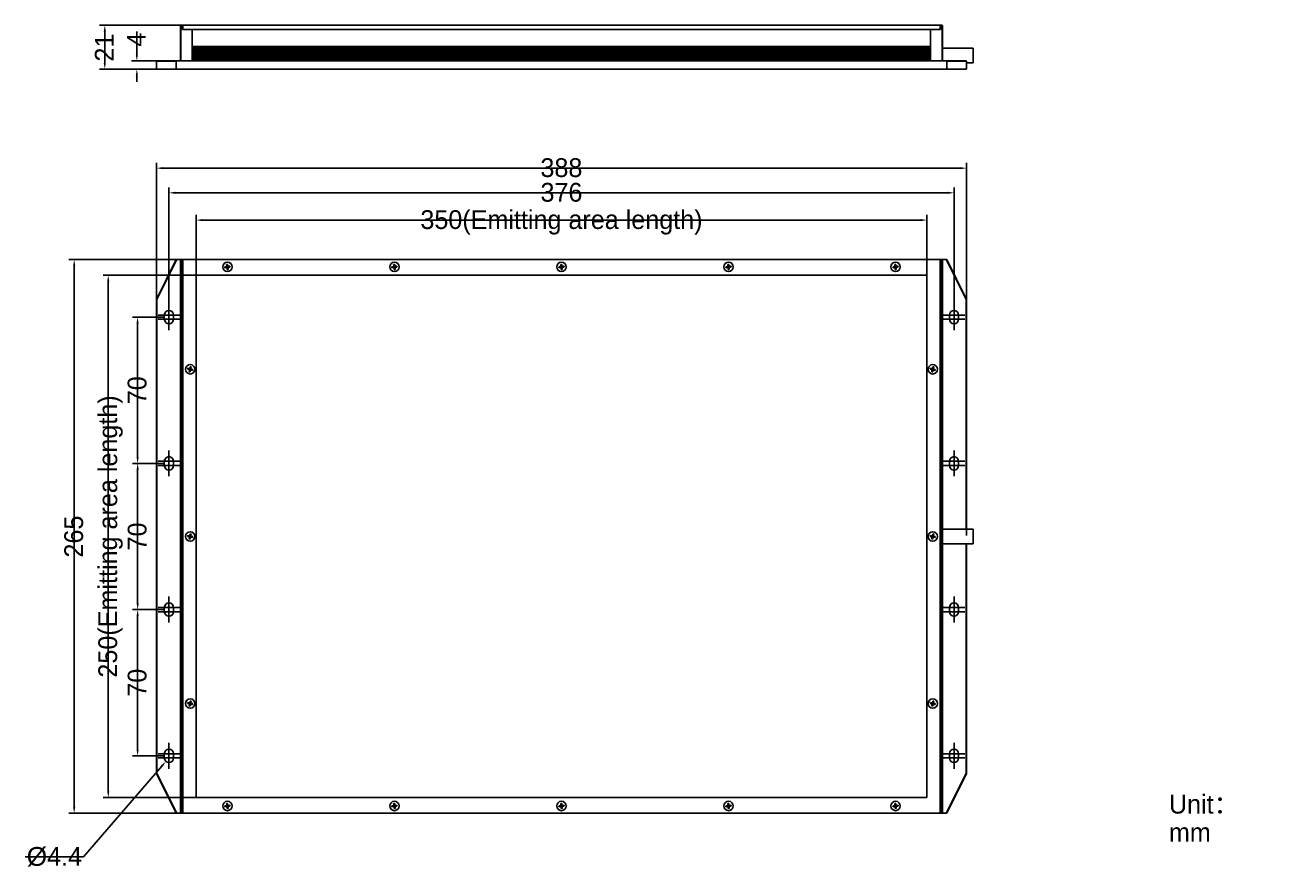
# Model space of a CAD drawing. Header units: millimetres. Extents: x 134 to 740, y 64 to 466.
import ezdxf

# ---------------------------------------------------------------- set-up
doc = ezdxf.new("R2010")
doc.units = ezdxf.units.MM
doc.header["$LTSCALE"] = 46.255
doc.header["$PDMODE"] = 3
doc.header["$PDSIZE"] = 8
doc.linetypes.add('CENTER', pattern=[0.6, 0.375, -0.075, 0.075, -0.075])
doc.layers.get('0').update_dxf_attribs({"linetype": 'CONTINUOUS'})
doc.layers.get('Defpoints').update_dxf_attribs({"linetype": 'CONTINUOUS'})
for name, color, linetype in [('00_COMPONENTS', 7, 'CONTINUOUS'), ('03_ALL_AXES', 7, 'CONTINUOUS'), ('05_ALL_CURVES', 7, 'CONTINUOUS'), ('50_ALL_DETAILS', 7, 'CONTINUOUS'), ('51__DRAFT_DIMS', 7, 'CONTINUOUS')]:
    doc.layers.add(name, color=color, linetype=linetype)
doc.styles.get("Standard").update_dxf_attribs({"font": 'simfang.ttf'})
doc.dimstyles.new('DIMSTYLE_1', dxfattribs={"dimtxt": 3, "dimasz": 3, "dimexe": 2.5, "dimexo": 0.5, "dimgap": 0.75, "dimtad": 1, "dimdsep": 46, "dimtxsty": 'STANDARD', "dimblk": '_FILLED', "dimblk1": '_FILLED', "dimblk2": '_FILLED', "dimcen": 0.09, "dimclrt": 3, "dimazin": 2, "dimtp": 0.3, "dimtm": 0.3, "dimtfac": 1, "dimtofl": 0, "dimtmove": 0, "dimatfit": 3, "dimldrblk": '_FILLED', "dimfxl": 1, "dimtolj": 1, "dimarcsym": 0})
doc.dimstyles.new('DIMSTYLE_2', dxfattribs={"dimtxt": 3, "dimasz": 3, "dimexe": 2.5, "dimexo": 0.5, "dimgap": 0.75, "dimtad": 1, "dimdsep": 46, "dimtxsty": 'STANDARD', "dimblk": '_FILLED', "dimblk1": '_FILLED', "dimblk2": '_FILLED', "dimcen": 0.09, "dimclrt": 3, "dimazin": 2, "dimtp": 0.5, "dimtm": 0.5, "dimtfac": 1, "dimtofl": 0, "dimtmove": 0, "dimatfit": 3, "dimldrblk": '_FILLED', "dimfxl": 1, "dimtolj": 1, "dimarcsym": 0})
doc.dimstyles.new('DIMSTYLE_3', dxfattribs={"dimtxt": 3, "dimasz": 3, "dimexe": 2.5, "dimexo": 0.5, "dimgap": 0.75, "dimtad": 1, "dimdsep": 46, "dimtxsty": 'STANDARD', "dimblk": '_FILLED', "dimblk1": '_FILLED', "dimblk2": '_FILLED', "dimcen": 0.09, "dimclrt": 3, "dimazin": 2, "dimtp": 0.1, "dimtm": 0.1, "dimtfac": 1, "dimtofl": 0, "dimtmove": 0, "dimatfit": 3, "dimldrblk": '_FILLED', "dimfxl": 1, "dimtolj": 1, "dimarcsym": 0})
doc.dimstyles.new('DIMSTYLE_4', dxfattribs={"dimtxt": 3, "dimasz": 3, "dimexe": 2.5, "dimexo": 0.5, "dimgap": 0.75, "dimtad": 1, "dimdsep": 46, "dimtxsty": 'STANDARD', "dimblk": '_FILLED', "dimblk1": '_FILLED', "dimblk2": '_FILLED', "dimcen": 0.09, "dimclrt": 3, "dimazin": 2, "dimtp": 0.2, "dimtm": 0.2, "dimtfac": 1, "dimtofl": 0, "dimtmove": 0, "dimatfit": 3, "dimldrblk": '_FILLED', "dimfxl": 1, "dimtolj": 1, "dimarcsym": 0})
doc.dimstyles.new('DIMSTYLE_5', dxfattribs={"dimtxt": 3, "dimasz": 3, "dimexe": 2.5, "dimexo": 0.5, "dimtad": 1, "dimdsep": 46, "dimtxsty": 'STANDARD', "dimblk": '_FILLED', "dimblk1": '_FILLED', "dimblk2": '_FILLED', "dimcen": 0.09, "dimclrt": 3, "dimazin": 2, "dimtp": 0.1, "dimtm": 0.1, "dimtfac": 1, "dimtofl": 0, "dimtmove": 0, "dimatfit": 1, "dimldrblk": '_FILLED', "dimfxl": 1, "dimtolj": 1, "dimarcsym": 0})

# ---------------------------------------------------------------- blocks, each defined once
blk = doc.blocks.new('_FILLED')
at = {"color": 0, "linetype": 'ByBlock'}
blk.add_solid([(0, 0), (-1, 0.17), (-1, -0.17)], dxfattribs=at)
blk = doc.blocks.new('*D1')
at = {"layer": '51__DRAFT_DIMS', "color": 0, "lineweight": -2}
for p, q in [((199.86, 326.59), (185.05, 326.59)), ((187.55, 323.59), (187.55, 259.59)), ((199.86, 256.59), (185.05, 256.59))]:
    blk.add_line(p, q, dxfattribs=at)
at = {"layer": 'Defpoints', "color": 0}
for p in [(200.36, 326.59), (187.55, 256.59), (200.36, 256.59)]:
    blk.add_point(p, dxfattribs=at)
at = {"layer": '51__DRAFT_DIMS', "color": 0, "linetype": 'ByBlock', "lineweight": -2, "xscale": 3, "yscale": 3, "zscale": 3}
for p, rotation in [((187.55, 326.59), 90), ((187.55, 256.59), 270)]:
    blk.add_blockref('_FILLED', p, dxfattribs=dict(at, rotation=rotation))
at = {"layer": '51__DRAFT_DIMS', "color": 3, "insert": (182.8, 291.58), "char_height": 3, "attachment_point": 2, "rotation": 90, "line_spacing_factor": 0.9}
blk.add_mtext('\\A1;\\A1;{\\fFZLanTingHei-R-GBK|b0|i0|c134|p2;\\H3x;\\C0;70}', dxfattribs=at)
blk = doc.blocks.new('*D2')
at = {"layer": '51__DRAFT_DIMS', "color": 0, "lineweight": -2}
for p, q in [((199.86, 256.59), (185.09, 256.59)), ((187.59, 253.59), (187.59, 189.59)), ((199.86, 186.59), (185.09, 186.59))]:
    blk.add_line(p, q, dxfattribs=at)
at = {"layer": 'Defpoints', "color": 0}
for p in [(200.36, 256.59), (187.59, 186.59), (200.36, 186.59)]:
    blk.add_point(p, dxfattribs=at)
at = {"layer": '51__DRAFT_DIMS', "color": 0, "linetype": 'ByBlock', "lineweight": -2, "xscale": 3, "yscale": 3, "zscale": 3}
for p, rotation in [((187.59, 256.59), 90), ((187.59, 186.59), 270)]:
    blk.add_blockref('_FILLED', p, dxfattribs=dict(at, rotation=rotation))
at = {"layer": '51__DRAFT_DIMS', "color": 3, "insert": (182.84, 221.58), "char_height": 3, "attachment_point": 2, "rotation": 90, "line_spacing_factor": 0.9}
blk.add_mtext('\\A1;\\A1;{\\fFZLanTingHei-R-GBK|b0|i0|c134|p2;\\H3x;\\C0;70}', dxfattribs=at)
blk = doc.blocks.new('*D3')
at = {"layer": '51__DRAFT_DIMS', "color": 0, "lineweight": -2}
for p, q in [((199.86, 186.59), (185.07, 186.59)), ((187.57, 183.59), (187.57, 119.59)), ((199.86, 116.59), (185.07, 116.59))]:
    blk.add_line(p, q, dxfattribs=at)
at = {"layer": 'Defpoints', "color": 0}
for p in [(200.36, 186.59), (187.57, 116.59), (200.36, 116.59)]:
    blk.add_point(p, dxfattribs=at)
at = {"layer": '51__DRAFT_DIMS', "color": 0, "linetype": 'ByBlock', "lineweight": -2, "xscale": 3, "yscale": 3, "zscale": 3}
for p, rotation in [((187.57, 186.59), 90), ((187.57, 116.59), 270)]:
    blk.add_blockref('_FILLED', p, dxfattribs=dict(at, rotation=rotation))
at = {"layer": '51__DRAFT_DIMS', "color": 3, "insert": (182.82, 151.58), "char_height": 3, "attachment_point": 2, "rotation": 90, "line_spacing_factor": 0.9}
blk.add_mtext('\\A1;\\A1;{\\fFZLanTingHei-R-GBK|b0|i0|c134|p2;\\H3x;\\C0;70}', dxfattribs=at)
blk = doc.blocks.new('*D4')
at = {"layer": '51__DRAFT_DIMS', "color": 0, "lineweight": -2}
for p, q in [((390.06, 346.59), (171.01, 346.59)), ((173.51, 99.59), (173.51, 343.59)), ((390.06, 96.59), (171.01, 96.59))]:
    blk.add_line(p, q, dxfattribs=at)
at = {"layer": 'Defpoints', "color": 0}
for p in [(173.51, 346.59), (390.56, 346.59), (390.56, 96.59)]:
    blk.add_point(p, dxfattribs=at)
at = {"layer": '51__DRAFT_DIMS', "color": 0, "linetype": 'ByBlock', "lineweight": -2, "xscale": 3, "yscale": 3, "zscale": 3}
for p, rotation in [((173.51, 346.59), 90), ((173.51, 96.59), 270)]:
    blk.add_blockref('_FILLED', p, dxfattribs=dict(at, rotation=rotation))
at = {"layer": '51__DRAFT_DIMS', "color": 3, "insert": (164.26, 221.59), "char_height": 3, "attachment_point": 2, "rotation": 90, "line_spacing_factor": 0.9}
blk.add_mtext('\\A1;\\A1;\\P{\\fFZLanTingHei-R-GBK|b0|i0|c134|p2;\\H3x;\\C0;250(\\f方正兰亭黑_GBK|b0|i0|c134|p0;\\C256;Emitting area length\\fFZLanTingHei-R-GBK|b0|i0|c134|p2;\\C0;)}', dxfattribs=at)
blk = doc.blocks.new('*D5')
at = {"layer": '51__DRAFT_DIMS', "color": 0, "lineweight": -2}
for p, q in [((390.06, 354.09), (154.69, 354.09)), ((157.19, 351.09), (157.19, 92.09)), ((390.06, 89.09), (154.69, 89.09))]:
    blk.add_line(p, q, dxfattribs=at)
at = {"layer": 'Defpoints', "color": 0}
for p in [(390.56, 354.09), (157.19, 89.09), (390.56, 89.09)]:
    blk.add_point(p, dxfattribs=at)
at = {"layer": '51__DRAFT_DIMS', "color": 0, "linetype": 'ByBlock', "lineweight": -2, "xscale": 3, "yscale": 3, "zscale": 3}
for p, rotation in [((157.19, 354.09), 89.99999999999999), ((157.19, 89.09), 270)]:
    blk.add_blockref('_FILLED', p, dxfattribs=dict(at, rotation=rotation))
at = {"layer": '51__DRAFT_DIMS', "color": 3, "insert": (152.44, 221.53), "char_height": 3, "attachment_point": 2, "rotation": 90, "line_spacing_factor": 0.9}
blk.add_mtext('\\A1;\\A1;{\\fFZLanTingHei-R-GBK|b0|i0|c134|p2;\\H3x;\\C0;265}', dxfattribs=at)
blk = doc.blocks.new('*D6')
at = {"layer": '51__DRAFT_DIMS', "color": 0, "lineweight": -2}
for p, q in [((215.56, 222.09), (215.56, 375.51)), ((218.56, 373.01), (562.56, 373.01)), ((565.56, 222.09), (565.56, 375.51))]:
    blk.add_line(p, q, dxfattribs=at)
at = {"layer": 'Defpoints', "color": 0}
for p in [(565.56, 373.01), (215.56, 221.59), (565.56, 221.59)]:
    blk.add_point(p, dxfattribs=at)
at = {"layer": '51__DRAFT_DIMS', "color": 0, "linetype": 'ByBlock', "lineweight": -2, "xscale": 3, "yscale": 3, "zscale": 3, "rotation": 180}
blk.add_blockref('_FILLED', (215.56, 373.01), dxfattribs=at)
at = {"layer": '51__DRAFT_DIMS', "color": 0, "linetype": 'ByBlock', "lineweight": -2, "xscale": 3, "yscale": 3, "zscale": 3}
blk.add_blockref('_FILLED', (565.56, 373.01), dxfattribs=at)
at = {"layer": '51__DRAFT_DIMS', "color": 3, "insert": (390.56, 382.26), "char_height": 3, "attachment_point": 2, "line_spacing_factor": 0.9}
blk.add_mtext('\\A1;\\A1;\\P{\\fFZLanTingHei-R-GBK|b0|i0|c134|p2;\\H3x;\\C0;350(\\f方正兰亭黑_GBK|b0|i0|c134|p0;\\C256;Emitting area length\\fFZLanTingHei-R-GBK|b0|i0|c134|p2;\\C0;)}', dxfattribs=at)
blk = doc.blocks.new('*D7')
at = {"layer": '51__DRAFT_DIMS', "color": 0, "lineweight": -2}
for p, q in [((196.56, 222.09), (196.56, 400.37)), ((584.56, 222.09), (584.56, 400.37)), ((199.56, 397.87), (581.56, 397.87))]:
    blk.add_line(p, q, dxfattribs=at)
at = {"layer": 'Defpoints', "color": 0}
for p in [(584.56, 397.87), (196.56, 221.59), (584.56, 221.59)]:
    blk.add_point(p, dxfattribs=at)
at = {"layer": '51__DRAFT_DIMS', "color": 0, "linetype": 'ByBlock', "lineweight": -2, "xscale": 3, "yscale": 3, "zscale": 3, "rotation": 180}
blk.add_blockref('_FILLED', (196.56, 397.87), dxfattribs=at)
at = {"layer": '51__DRAFT_DIMS', "color": 0, "linetype": 'ByBlock', "lineweight": -2, "xscale": 3, "yscale": 3, "zscale": 3}
blk.add_blockref('_FILLED', (584.56, 397.87), dxfattribs=at)
at = {"layer": '51__DRAFT_DIMS', "color": 3, "insert": (390.53, 402.62), "char_height": 3, "attachment_point": 2, "line_spacing_factor": 0.9}
blk.add_mtext('\\A1;\\A1;{\\fFZLanTingHei-R-GBK|b0|i0|c134|p2;\\H3x;\\C0;388}', dxfattribs=at)
blk = doc.blocks.new('*D8')
at = {"layer": '51__DRAFT_DIMS', "color": 0, "lineweight": -2}
for p, q in [((187.19, 452.24), (187.19, 463.33)), ((390.06, 449.24), (184.69, 449.24)), ((390.06, 445.24), (184.69, 445.24)), ((187.19, 442.24), (187.19, 439.24))]:
    blk.add_line(p, q, dxfattribs=at)
at = {"layer": 'Defpoints', "color": 0}
for p in [(187.19, 449.24), (390.56, 449.24), (390.56, 445.24)]:
    blk.add_point(p, dxfattribs=at)
at = {"layer": '51__DRAFT_DIMS', "color": 0, "linetype": 'ByBlock', "lineweight": -2, "xscale": 3, "yscale": 3, "zscale": 3}
for p, rotation in [((187.19, 449.24), 270), ((187.19, 445.24), 90)]:
    blk.add_blockref('_FILLED', p, dxfattribs=dict(at, rotation=rotation))
at = {"layer": '51__DRAFT_DIMS', "color": 3, "insert": (182.44, 455.99), "char_height": 3, "attachment_point": 1, "rotation": 90, "line_spacing_factor": 0.9}
blk.add_mtext('\\A1;\\A1;{\\fFZLanTingHei-R-GBK|b0|i0|c134|p2;\\H3x;\\C0;4}', dxfattribs=at)
blk = doc.blocks.new('*D9')
at = {"layer": '51__DRAFT_DIMS', "color": 0, "lineweight": -2}
for p, q in [((390.06, 466.24), (169.35, 466.24)), ((171.85, 463.24), (171.85, 448.24)), ((390.06, 445.24), (169.35, 445.24))]:
    blk.add_line(p, q, dxfattribs=at)
at = {"layer": 'Defpoints', "color": 0}
for p in [(390.56, 466.24), (171.85, 445.24), (390.56, 445.24)]:
    blk.add_point(p, dxfattribs=at)
at = {"layer": '51__DRAFT_DIMS', "color": 0, "linetype": 'ByBlock', "lineweight": -2, "xscale": 3, "yscale": 3, "zscale": 3}
for p, rotation in [((171.85, 466.24), 90), ((171.85, 445.24), 270)]:
    blk.add_blockref('_FILLED', p, dxfattribs=dict(at, rotation=rotation))
at = {"layer": '51__DRAFT_DIMS', "color": 3, "insert": (167.1, 455.59), "char_height": 3, "attachment_point": 2, "rotation": 90, "line_spacing_factor": 0.9}
blk.add_mtext('\\A1;\\A1;{\\fFZLanTingHei-R-GBK|b0|i0|c134|p2;\\H3x;\\C0;21}', dxfattribs=at)
blk = doc.blocks.new('*D10')
at = {"layer": '51__DRAFT_DIMS', "color": 0}
for p, q in [((202.47, 115.59), (202.65, 115.59)), ((202.56, 115.5), (202.56, 115.68))]:
    blk.add_line(p, q, dxfattribs=at)
at = {"layer": '51__DRAFT_DIMS', "color": 0, "lineweight": -2}
for p in [(199.15, 111.66), (133.78, 68.32)]:
    blk.add_line(p, (161.58, 68.32), dxfattribs=at)
at = {"layer": 'Defpoints', "color": 0}
for p in [(204, 117.25), (201.12, 113.92)]:
    blk.add_point(p, dxfattribs=at)
at = {"layer": '51__DRAFT_DIMS', "color": 0, "linetype": 'ByBlock', "lineweight": -2, "xscale": 3, "yscale": 3, "zscale": 3, "rotation": 49.07372709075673}
blk.add_blockref('_FILLED', (201.12, 113.92), dxfattribs=at)
at = {"layer": '51__DRAFT_DIMS', "color": 3, "insert": (160.96, 77.45), "char_height": 3, "attachment_point": 3, "line_spacing_factor": 0.9}
blk.add_mtext('\\A1;{\\A1;\\P\\fArial|b0|i0|c134|p2;\\H3x;\\C0;%%c\\fFZLanTingHei-R-GBK|b0|i0|c134|p2;4.4}', dxfattribs=at)
blk = doc.blocks.new('*D11')
at = {"layer": '51__DRAFT_DIMS', "color": 0, "lineweight": -2}
for p, q in [((202.56, 332.51), (202.56, 388.58)), ((578.56, 332.32), (578.56, 388.58)), ((205.56, 386.08), (575.56, 386.08))]:
    blk.add_line(p, q, dxfattribs=at)
at = {"layer": 'Defpoints', "color": 0}
for p in [(578.56, 386.08), (202.56, 332.01), (578.56, 331.82)]:
    blk.add_point(p, dxfattribs=at)
at = {"layer": '51__DRAFT_DIMS', "color": 0, "linetype": 'ByBlock', "lineweight": -2, "xscale": 3, "yscale": 3, "zscale": 3, "rotation": 180}
blk.add_blockref('_FILLED', (202.56, 386.08), dxfattribs=at)
at = {"layer": '51__DRAFT_DIMS', "color": 0, "linetype": 'ByBlock', "lineweight": -2, "xscale": 3, "yscale": 3, "zscale": 3}
blk.add_blockref('_FILLED', (578.56, 386.08), dxfattribs=at)
at = {"layer": '51__DRAFT_DIMS', "color": 3, "insert": (390.55, 390.83), "char_height": 3, "attachment_point": 2, "line_spacing_factor": 0.9}
blk.add_mtext('\\A1;\\A1;{\\fFZLanTingHei-R-GBK|b0|i0|c134|p2;\\H3x;\\C0;376}', dxfattribs=at)

msp = doc.modelspace()

# ---------------------------------------------------------------- linework, layer by layer
at = {"layer": '00_COMPONENTS', "color": 0}
for p, q in [((208.061, 466.038), (208.261, 466.238)), ((208.061, 466.038), (208.061, 449.238)), ((208.261, 466.038), (208.161, 466.138)), ((209.061, 466.238), (208.261, 466.238)), ((208.261, 466.038), (208.261, 449.238)), ((209.061, 466.038), (208.261, 466.038)), ((209.061, 466.238), (209.061, 464.238)), ((209.061, 464.238), (572.061, 464.238)), ((209.261, 466.238), (209.261, 464.238)), ((571.861, 466.238), (209.261, 466.238)), ((213.761, 449.238), (213.761, 464.238)), ((567.361, 464.238), (567.361, 449.238)), ((571.861, 466.238), (571.861, 464.238)), ((572.861, 466.238), (572.061, 466.238)), ((572.061, 464.238), (572.061, 466.238)), ((572.861, 466.038), (572.061, 466.038)), ((572.861, 466.238), (573.061, 466.038)), ((572.961, 466.138), (572.861, 466.038)), ((572.861, 449.238), (572.861, 466.038)), ((573.061, 449.238), (573.061, 466.038)), ((213.761, 456.088), (567.361, 456.088)), ((213.761, 455.928), (567.361, 455.928)), ((567.361, 455.398), (213.761, 455.398)), ((567.361, 455.078), (213.761, 455.078)), ((213.761, 454.648), (567.361, 454.648)), ((573.061, 455.238), (587.761, 455.238)), ((587.761, 455.238), (587.761, 448.238)), ((196.561, 449.038), (196.761, 449.238)), ((196.561, 445.238), (196.561, 449.038)), ((196.561, 449.038), (206.061, 449.038)), ((196.761, 449.238), (584.361, 449.238)), ((206.285, 449.238), (206.061, 449.038)), ((206.061, 445.238), (206.061, 449.038)), ((213.761, 454.328), (567.361, 454.328)), ((567.361, 453.898), (213.761, 453.898)), ((567.361, 453.578), (213.761, 453.578)), ((213.761, 453.148), (567.361, 453.148)), ((213.761, 452.828), (567.361, 452.828)), ((567.361, 452.398), (213.761, 452.398)), ((567.361, 452.078), (213.761, 452.078)), ((213.761, 451.648), (567.361, 451.648)), ((213.761, 451.328), (567.361, 451.328)), ((567.361, 450.898), (213.761, 450.898)), ((567.361, 450.578), (213.761, 450.578)), ((213.761, 450.148), (567.361, 450.148)), ((213.761, 449.828), (567.361, 449.828)), ((567.361, 449.278), (213.761, 449.278)), ((575.061, 449.038), (574.838, 449.238)), ((575.061, 449.038), (584.561, 449.038)), ((575.061, 445.238), (575.061, 449.038)), ((584.561, 449.038), (584.361, 449.238)), ((584.561, 445.238), (584.561, 449.038)), ((584.561, 445.238), (196.561, 445.238)), ((584.561, 448.238), (587.761, 448.238)), ((206.061, 354.085), (196.561, 335.031)), ((206.285, 354.085), (196.761, 334.984)), ((206.061, 354.085), (575.061, 354.085)), ((208.061, 353.885), (208.261, 354.085)), ((208.061, 89.285), (208.061, 353.885)), ((208.261, 353.885), (208.161, 353.985)), ((208.261, 89.285), (208.261, 353.885)), ((208.261, 353.885), (209.061, 353.885)), ((209.061, 354.085), (209.061, 89.085)), ((209.261, 89.085), (209.261, 354.085)), ((230.195, 351.755), (230.692, 351.804)), ((230.258, 351.108), (230.195, 351.755)), ((230.756, 351.157), (230.692, 351.804)), ((310.195, 351.755), (310.692, 351.804)), ((310.258, 351.108), (310.195, 351.755)), ((310.756, 351.157), (310.692, 351.804)), ((390.195, 351.755), (390.692, 351.804)), ((390.258, 351.108), (390.195, 351.755)), ((390.756, 351.157), (390.692, 351.804)), ((470.195, 351.755), (470.692, 351.804)), ((470.258, 351.108), (470.195, 351.755)), ((470.756, 351.157), (470.692, 351.804)), ((550.195, 351.755), (550.692, 351.804)), ((550.258, 351.108), (550.195, 351.755)), ((550.756, 351.157), (550.692, 351.804)), ((571.861, 354.085), (571.861, 89.085)), ((572.061, 89.085), (572.061, 354.085)), ((572.061, 353.885), (572.861, 353.885)), ((572.861, 354.085), (573.061, 353.885)), ((572.961, 353.985), (572.861, 353.885)), ((572.861, 353.885), (572.861, 89.285)), ((573.061, 353.885), (573.061, 89.285)), ((584.361, 334.984), (574.838, 354.085)), ((584.561, 335.031), (575.061, 354.085)), ((229.989, 350.78), (229.343, 350.716)), ((229.392, 350.218), (229.343, 350.716)), ((230.038, 350.282), (229.392, 350.218)), ((230.931, 350.282), (230.192, 350.888)), ((230.258, 350.216), (230.864, 350.954)), ((230.288, 350.809), (230.786, 350.858)), ((230.337, 350.312), (230.288, 350.809)), ((230.81, 350.61), (230.312, 350.56)), ((230.337, 350.312), (230.835, 350.361)), ((230.43, 349.366), (230.366, 350.013)), ((230.43, 349.366), (230.928, 349.415)), ((230.586, 350.336), (230.537, 350.834)), ((230.835, 350.361), (230.786, 350.858)), ((230.928, 349.415), (230.864, 350.062)), ((231.731, 350.952), (231.084, 350.888)), ((231.78, 350.454), (231.133, 350.39)), ((231.78, 350.454), (231.731, 350.952)), ((309.989, 350.78), (309.343, 350.716)), ((309.392, 350.218), (309.343, 350.716)), ((310.038, 350.282), (309.392, 350.218)), ((310.931, 350.282), (310.192, 350.888)), ((310.258, 350.216), (310.864, 350.954)), ((310.288, 350.809), (310.786, 350.858)), ((310.337, 350.312), (310.288, 350.809)), ((310.81, 350.61), (310.312, 350.56)), ((310.337, 350.312), (310.835, 350.361)), ((310.43, 349.366), (310.366, 350.013)), ((310.43, 349.366), (310.928, 349.415)), ((310.586, 350.336), (310.537, 350.834)), ((310.835, 350.361), (310.786, 350.858)), ((310.928, 349.415), (310.864, 350.062)), ((311.731, 350.952), (311.084, 350.888)), ((311.78, 350.454), (311.133, 350.39)), ((311.78, 350.454), (311.731, 350.952)), ((389.989, 350.78), (389.343, 350.716)), ((389.392, 350.218), (389.343, 350.716)), ((390.038, 350.282), (389.392, 350.218)), ((390.192, 350.888), (390.931, 350.282)), ((390.258, 350.216), (390.864, 350.954)), ((390.288, 350.809), (390.786, 350.858)), ((390.337, 350.312), (390.288, 350.809)), ((390.81, 350.61), (390.312, 350.56)), ((390.337, 350.312), (390.835, 350.361)), ((390.43, 349.366), (390.366, 350.013)), ((390.43, 349.366), (390.928, 349.415)), ((390.586, 350.336), (390.537, 350.834)), ((390.835, 350.361), (390.786, 350.858)), ((390.928, 349.415), (390.864, 350.062)), ((391.731, 350.952), (391.084, 350.888)), ((391.78, 350.454), (391.133, 350.39)), ((391.78, 350.454), (391.731, 350.952)), ((469.989, 350.78), (469.343, 350.716)), ((469.392, 350.218), (469.343, 350.716)), ((470.038, 350.282), (469.392, 350.218)), ((470.192, 350.888), (470.931, 350.282)), ((470.258, 350.216), (470.864, 350.954)), ((470.288, 350.809), (470.786, 350.858)), ((470.337, 350.312), (470.288, 350.809)), ((470.81, 350.61), (470.312, 350.56)), ((470.337, 350.312), (470.835, 350.361)), ((470.43, 349.366), (470.366, 350.013)), ((470.43, 349.366), (470.928, 349.415)), ((470.586, 350.336), (470.537, 350.834)), ((470.835, 350.361), (470.786, 350.858)), ((470.928, 349.415), (470.864, 350.062)), ((471.731, 350.952), (471.084, 350.888)), ((471.78, 350.454), (471.133, 350.39)), ((471.78, 350.454), (471.731, 350.952)), ((549.989, 350.78), (549.343, 350.716)), ((549.392, 350.218), (549.343, 350.716)), ((550.038, 350.282), (549.392, 350.218)), ((550.192, 350.888), (550.931, 350.282)), ((550.258, 350.216), (550.864, 350.954)), ((550.288, 350.809), (550.786, 350.858)), ((550.337, 350.312), (550.288, 350.809)), ((550.81, 350.61), (550.312, 350.56)), ((550.337, 350.312), (550.835, 350.361)), ((550.43, 349.366), (550.366, 350.013)), ((550.43, 349.366), (550.928, 349.415)), ((550.586, 350.336), (550.537, 350.834)), ((550.835, 350.361), (550.786, 350.858)), ((550.928, 349.415), (550.864, 350.062)), ((551.731, 350.952), (551.084, 350.888)), ((551.78, 350.454), (551.133, 350.39)), ((551.78, 350.454), (551.731, 350.952)), ((196.561, 335.031), (196.561, 108.139)), ((196.561, 335.031), (196.761, 334.984)), ((196.761, 334.984), (196.761, 108.186)), ((584.561, 335.031), (584.361, 334.984)), ((584.361, 225.085), (584.361, 334.984)), ((584.561, 225.085), (584.561, 335.031)), ((200.361, 327.585), (200.361, 325.585)), ((204.761, 325.585), (204.761, 327.585)), ((576.361, 325.585), (576.361, 327.585)), ((580.761, 327.585), (580.761, 325.585)), ((211.639, 302.078), (211.536, 301.589)), ((211.536, 301.589), (212.171, 301.454)), ((211.639, 302.078), (212.275, 301.943)), ((212.268, 300.463), (212.403, 301.099)), ((212.268, 300.463), (212.757, 300.359)), ((212.361, 301.324), (213.162, 301.846)), ((212.568, 301.881), (212.465, 301.392)), ((212.465, 301.392), (212.954, 301.289)), ((213.022, 301.185), (212.501, 301.986)), ((212.517, 301.637), (213.006, 301.533)), ((212.568, 301.881), (213.058, 301.778)), ((212.631, 302.175), (212.765, 302.811)), ((212.71, 301.34), (212.813, 301.83)), ((212.757, 300.359), (212.892, 300.995)), ((212.765, 302.811), (213.254, 302.707)), ((213.058, 301.778), (212.954, 301.289)), ((213.12, 302.071), (213.254, 302.707)), ((213.248, 301.227), (213.884, 301.092)), ((213.351, 301.716), (213.987, 301.581)), ((213.987, 301.581), (213.884, 301.092)), ((567.239, 302.078), (567.136, 301.589)), ((567.136, 301.589), (567.771, 301.454)), ((567.239, 302.078), (567.875, 301.943)), ((567.868, 300.463), (568.003, 301.099)), ((567.868, 300.463), (568.357, 300.359)), ((567.961, 301.324), (568.762, 301.846)), ((568.168, 301.881), (568.065, 301.392)), ((568.065, 301.392), (568.554, 301.289)), ((568.101, 301.986), (568.622, 301.185)), ((568.117, 301.637), (568.606, 301.533)), ((568.168, 301.881), (568.658, 301.778)), ((568.231, 302.175), (568.365, 302.811)), ((568.31, 301.34), (568.413, 301.83)), ((568.357, 300.359), (568.492, 300.995)), ((568.365, 302.811), (568.854, 302.707)), ((568.658, 301.778), (568.554, 301.289)), ((568.72, 302.071), (568.854, 302.707)), ((568.848, 301.227), (569.484, 301.092)), ((568.951, 301.716), (569.587, 301.581)), ((569.587, 301.581), (569.484, 301.092)), ((200.361, 257.585), (200.361, 255.585)), ((204.761, 255.585), (204.761, 257.585)), ((576.361, 255.585), (576.361, 257.585)), ((580.761, 257.585), (580.761, 255.585)), ((573.061, 225.085), (587.761, 225.085)), ((587.761, 225.085), (587.761, 218.085)), ((211.639, 222.078), (211.536, 221.589)), ((211.536, 221.589), (212.171, 221.454)), ((211.639, 222.078), (212.275, 221.943)), ((212.268, 220.463), (212.403, 221.099)), ((212.268, 220.463), (212.757, 220.359)), ((212.361, 221.324), (213.162, 221.846)), ((212.568, 221.881), (212.465, 221.392)), ((212.465, 221.392), (212.954, 221.289)), ((213.022, 221.185), (212.501, 221.986)), ((212.517, 221.637), (213.006, 221.533)), ((212.568, 221.881), (213.058, 221.778)), ((212.631, 222.175), (212.765, 222.811)), ((212.71, 221.34), (212.813, 221.83)), ((212.757, 220.359), (212.892, 220.995)), ((212.765, 222.811), (213.254, 222.707)), ((213.058, 221.778), (212.954, 221.289)), ((213.12, 222.071), (213.254, 222.707)), ((213.248, 221.227), (213.884, 221.092)), ((213.351, 221.716), (213.987, 221.581)), ((213.987, 221.581), (213.884, 221.092)), ((567.239, 222.078), (567.136, 221.589)), ((567.136, 221.589), (567.771, 221.454)), ((567.239, 222.078), (567.875, 221.943)), ((567.868, 220.463), (568.003, 221.099)), ((567.868, 220.463), (568.357, 220.359)), ((567.961, 221.324), (568.762, 221.846)), ((568.168, 221.881), (568.065, 221.392)), ((568.065, 221.392), (568.554, 221.289)), ((568.101, 221.986), (568.622, 221.185)), ((568.117, 221.637), (568.606, 221.533)), ((568.168, 221.881), (568.658, 221.778)), ((568.231, 222.175), (568.365, 222.811)), ((568.31, 221.34), (568.413, 221.83)), ((568.357, 220.359), (568.492, 220.995)), ((568.365, 222.811), (568.854, 222.707)), ((568.658, 221.778), (568.554, 221.289)), ((568.72, 222.071), (568.854, 222.707)), ((568.848, 221.227), (569.484, 221.092)), ((568.951, 221.716), (569.587, 221.581)), ((569.587, 221.581), (569.484, 221.092)), ((573.061, 218.085), (587.761, 218.085)), ((584.361, 108.186), (584.361, 218.085)), ((584.561, 108.139), (584.561, 218.085)), ((200.361, 187.585), (200.361, 185.585)), ((204.761, 185.585), (204.761, 187.585)), ((576.361, 185.585), (576.361, 187.585)), ((580.761, 187.585), (580.761, 185.585)), ((211.639, 142.078), (211.536, 141.589)), ((211.536, 141.589), (212.171, 141.454)), ((211.639, 142.078), (212.275, 141.943)), ((212.268, 140.463), (212.403, 141.099)), ((212.268, 140.463), (212.757, 140.359)), ((212.361, 141.324), (213.162, 141.846)), ((212.568, 141.881), (212.465, 141.392)), ((212.465, 141.392), (212.954, 141.289)), ((213.022, 141.185), (212.501, 141.986)), ((212.517, 141.637), (213.006, 141.533)), ((212.568, 141.881), (213.058, 141.778)), ((212.631, 142.175), (212.765, 142.811)), ((212.71, 141.34), (212.813, 141.83)), ((212.757, 140.359), (212.892, 140.995)), ((212.765, 142.811), (213.254, 142.707)), ((213.058, 141.778), (212.954, 141.289)), ((213.12, 142.071), (213.254, 142.707)), ((213.248, 141.227), (213.884, 141.092)), ((213.351, 141.716), (213.987, 141.581)), ((213.987, 141.581), (213.884, 141.092)), ((567.239, 142.078), (567.136, 141.589)), ((567.136, 141.589), (567.771, 141.454)), ((567.239, 142.078), (567.875, 141.943)), ((567.868, 140.463), (568.003, 141.099)), ((567.868, 140.463), (568.357, 140.359)), ((567.961, 141.324), (568.762, 141.846)), ((568.168, 141.881), (568.065, 141.392)), ((568.065, 141.392), (568.554, 141.289)), ((568.101, 141.986), (568.622, 141.185)), ((568.117, 141.637), (568.606, 141.533)), ((568.168, 141.881), (568.658, 141.778)), ((568.231, 142.175), (568.365, 142.811)), ((568.31, 141.34), (568.413, 141.83)), ((568.357, 140.359), (568.492, 140.995)), ((568.365, 142.811), (568.854, 142.707)), ((568.658, 141.778), (568.554, 141.289)), ((568.72, 142.071), (568.854, 142.707)), ((568.848, 141.227), (569.484, 141.092)), ((568.951, 141.716), (569.587, 141.581)), ((569.587, 141.581), (569.484, 141.092)), ((200.361, 117.585), (200.361, 115.585)), ((204.761, 115.585), (204.761, 117.585)), ((576.361, 115.585), (576.361, 117.585)), ((580.761, 117.585), (580.761, 115.585)), ((196.561, 108.139), (196.761, 108.186)), ((196.561, 108.139), (206.061, 89.085)), ((196.761, 108.186), (206.285, 89.085)), ((574.838, 89.085), (584.361, 108.186)), ((575.061, 89.085), (584.561, 108.139)), ((584.561, 108.139), (584.361, 108.186)), ((229.989, 92.78), (229.343, 92.716)), ((229.392, 92.218), (229.343, 92.716)), ((230.038, 92.282), (229.392, 92.218)), ((230.192, 92.888), (230.931, 92.282)), ((230.195, 93.755), (230.692, 93.804)), ((230.258, 93.108), (230.195, 93.755)), ((230.258, 92.216), (230.864, 92.954)), ((230.288, 92.809), (230.786, 92.858)), ((230.337, 92.312), (230.288, 92.809)), ((230.81, 92.61), (230.312, 92.56)), ((230.337, 92.312), (230.835, 92.361)), ((230.43, 91.366), (230.366, 92.013)), ((230.43, 91.366), (230.928, 91.415)), ((230.586, 92.336), (230.537, 92.834)), ((230.756, 93.157), (230.692, 93.804)), ((230.835, 92.361), (230.786, 92.858)), ((230.928, 91.415), (230.864, 92.062)), ((231.731, 92.952), (231.084, 92.888)), ((231.78, 92.454), (231.133, 92.39)), ((231.78, 92.454), (231.731, 92.952)), ((309.989, 92.78), (309.343, 92.716)), ((309.392, 92.218), (309.343, 92.716)), ((310.038, 92.282), (309.392, 92.218)), ((310.192, 92.888), (310.931, 92.282)), ((310.195, 93.755), (310.692, 93.804)), ((310.258, 93.108), (310.195, 93.755)), ((310.258, 92.216), (310.864, 92.954)), ((310.288, 92.809), (310.786, 92.858)), ((310.337, 92.312), (310.288, 92.809)), ((310.81, 92.61), (310.312, 92.56)), ((310.337, 92.312), (310.835, 92.361)), ((310.43, 91.366), (310.366, 92.013)), ((310.43, 91.366), (310.928, 91.415)), ((310.586, 92.336), (310.537, 92.834)), ((310.756, 93.157), (310.692, 93.804)), ((310.835, 92.361), (310.786, 92.858)), ((310.928, 91.415), (310.864, 92.062)), ((311.731, 92.952), (311.084, 92.888)), ((311.78, 92.454), (311.133, 92.39)), ((311.78, 92.454), (311.731, 92.952)), ((389.989, 92.78), (389.343, 92.716)), ((389.392, 92.218), (389.343, 92.716)), ((390.038, 92.282), (389.392, 92.218)), ((390.192, 92.888), (390.931, 92.282)), ((390.195, 93.755), (390.692, 93.804)), ((390.258, 93.108), (390.195, 93.755)), ((390.258, 92.216), (390.864, 92.954)), ((390.288, 92.809), (390.786, 92.858)), ((390.337, 92.312), (390.288, 92.809)), ((390.81, 92.61), (390.312, 92.56)), ((390.337, 92.312), (390.835, 92.361)), ((390.43, 91.366), (390.366, 92.013)), ((390.43, 91.366), (390.928, 91.415)), ((390.586, 92.336), (390.537, 92.834)), ((390.756, 93.157), (390.692, 93.804)), ((390.835, 92.361), (390.786, 92.858)), ((390.928, 91.415), (390.864, 92.062)), ((391.731, 92.952), (391.084, 92.888)), ((391.78, 92.454), (391.133, 92.39)), ((391.78, 92.454), (391.731, 92.952)), ((469.989, 92.78), (469.343, 92.716)), ((469.392, 92.218), (469.343, 92.716)), ((470.038, 92.282), (469.392, 92.218)), ((470.192, 92.888), (470.931, 92.282)), ((470.195, 93.755), (470.692, 93.804)), ((470.258, 93.108), (470.195, 93.755)), ((470.258, 92.216), (470.864, 92.954)), ((470.288, 92.809), (470.786, 92.858)), ((470.337, 92.312), (470.288, 92.809)), ((470.81, 92.61), (470.312, 92.56)), ((470.337, 92.312), (470.835, 92.361)), ((470.43, 91.366), (470.366, 92.013)), ((470.43, 91.366), (470.928, 91.415)), ((470.586, 92.336), (470.537, 92.834)), ((470.756, 93.157), (470.692, 93.804)), ((470.835, 92.361), (470.786, 92.858)), ((470.928, 91.415), (470.864, 92.062)), ((471.731, 92.952), (471.084, 92.888)), ((471.78, 92.454), (471.133, 92.39)), ((471.78, 92.454), (471.731, 92.952)), ((549.989, 92.78), (549.343, 92.716)), ((549.392, 92.218), (549.343, 92.716)), ((550.038, 92.282), (549.392, 92.218)), ((550.192, 92.888), (550.931, 92.282)), ((550.195, 93.755), (550.692, 93.804)), ((550.258, 93.108), (550.195, 93.755)), ((550.258, 92.216), (550.864, 92.954)), ((550.288, 92.809), (550.786, 92.858)), ((550.337, 92.312), (550.288, 92.809)), ((550.81, 92.61), (550.312, 92.56)), ((550.337, 92.312), (550.835, 92.361)), ((550.43, 91.366), (550.366, 92.013)), ((550.43, 91.366), (550.928, 91.415)), ((550.586, 92.336), (550.537, 92.834)), ((550.756, 93.157), (550.692, 93.804)), ((550.835, 92.361), (550.786, 92.858)), ((550.928, 91.415), (550.864, 92.062)), ((551.731, 92.952), (551.084, 92.888)), ((551.78, 92.454), (551.133, 92.39)), ((551.78, 92.454), (551.731, 92.952)), ((206.061, 89.085), (575.061, 89.085)), ((208.061, 89.285), (208.261, 89.085)), ((208.161, 89.185), (208.261, 89.285)), ((209.061, 89.285), (208.261, 89.285)), ((572.861, 89.285), (572.061, 89.285)), ((572.861, 89.285), (572.961, 89.185)), ((573.061, 89.285), (572.861, 89.085))]:
    msp.add_line(p, q, dxfattribs=at)
for centre in [(230.561, 350.585), (310.561, 350.585), (390.561, 350.585), (470.561, 350.585), (550.561, 350.585), (212.761, 301.585), (568.361, 301.585), (212.761, 221.585), (568.361, 221.585), (212.761, 141.585), (568.361, 141.585), (230.561, 92.585), (310.561, 92.585), (390.561, 92.585), (470.561, 92.585), (550.561, 92.585)]:
    msp.add_circle(centre, 2.25, dxfattribs=at)
for centre, radius, start, end in [((229.96, 351.078), 0.3, 275.634449, 5.634449), ((230.068, 349.984), 0.3, 5.634449, 95.634449), ((231.055, 351.186), 0.3, 185.634449, 275.634449), ((231.163, 350.092), 0.3, 95.634449, 185.634449), ((309.96, 351.078), 0.3, 275.634449, 5.634449), ((310.068, 349.984), 0.3, 5.634449, 95.634449), ((311.055, 351.186), 0.3, 185.634449, 275.634449), ((311.163, 350.092), 0.3, 95.634449, 185.634449), ((389.96, 351.078), 0.3, 275.634449, 5.634449), ((390.068, 349.984), 0.3, 5.634449, 95.634449), ((391.055, 351.186), 0.3, 185.634449, 275.634449), ((391.163, 350.092), 0.3, 95.634449, 185.634449), ((469.96, 351.078), 0.3, 275.634449, 5.634449), ((470.068, 349.984), 0.3, 5.634449, 95.634449), ((471.055, 351.186), 0.3, 185.634449, 275.634449), ((471.163, 350.092), 0.3, 95.634449, 185.634449), ((549.96, 351.078), 0.3, 275.634449, 5.634449), ((550.068, 349.984), 0.3, 5.634449, 95.634449), ((551.055, 351.186), 0.3, 185.634449, 275.634449), ((551.163, 350.092), 0.3, 95.634449, 185.634449), ((202.561, 327.585), 2.2, 0, 180), ((578.561, 327.585), 2.2, 0, 180), ((202.561, 325.585), 2.2, 180, 360), ((578.561, 325.585), 2.2, 180, 360), ((212.109, 301.161), 0.3, 348.0517, 78.0517), ((212.337, 302.237), 0.3, 258.0517, 348.0517), ((213.185, 300.933), 0.3, 78.0517, 168.0517), ((213.413, 302.009), 0.3, 168.0517, 258.0517), ((567.709, 301.161), 0.3, 348.0517, 78.0517), ((567.937, 302.237), 0.3, 258.0517, 348.0517), ((568.785, 300.933), 0.3, 78.0517, 168.0517), ((569.013, 302.009), 0.3, 168.0517, 258.0517), ((202.561, 257.585), 2.2, 0, 180), ((202.561, 255.585), 2.2, 180, 360), ((578.561, 257.585), 2.2, 0, 180), ((578.561, 255.585), 2.2, 180, 360), ((212.109, 221.161), 0.3, 348.0517, 78.0517), ((212.337, 222.237), 0.3, 258.0517, 348.0517), ((213.185, 220.933), 0.3, 78.0517, 168.0517), ((213.413, 222.009), 0.3, 168.0517, 258.0517), ((567.709, 221.161), 0.3, 348.0517, 78.0517), ((567.937, 222.237), 0.3, 258.0517, 348.0517), ((568.785, 220.933), 0.3, 78.0517, 168.0517), ((569.013, 222.009), 0.3, 168.0517, 258.0517), ((202.561, 187.585), 2.2, 0, 180), ((578.561, 187.585), 2.2, 0, 180), ((202.561, 185.585), 2.2, 180, 360), ((578.561, 185.585), 2.2, 180, 360), ((212.109, 141.161), 0.3, 348.0517, 78.0517), ((212.337, 142.237), 0.3, 258.0517, 348.0517), ((213.185, 140.933), 0.3, 78.0517, 168.0517), ((213.413, 142.009), 0.3, 168.0517, 258.0517), ((567.709, 141.161), 0.3, 348.0517, 78.0517), ((567.937, 142.237), 0.3, 258.0517, 348.0517), ((568.785, 140.933), 0.3, 78.0517, 168.0517), ((569.013, 142.009), 0.3, 168.0517, 258.0517), ((202.561, 117.585), 2.2, 0, 180), ((202.561, 115.585), 2.2, 180, 360), ((578.561, 117.585), 2.2, 0, 180), ((578.561, 115.585), 2.2, 180, 360), ((229.96, 93.078), 0.3, 275.634449, 5.634449), ((230.068, 91.984), 0.3, 5.634449, 95.634449), ((231.055, 93.186), 0.3, 185.634449, 275.634449), ((231.163, 92.092), 0.3, 95.634449, 185.634449), ((309.96, 93.078), 0.3, 275.634449, 5.634449), ((310.068, 91.984), 0.3, 5.634449, 95.634449), ((311.055, 93.186), 0.3, 185.634449, 275.634449), ((311.163, 92.092), 0.3, 95.634449, 185.634449), ((389.96, 93.078), 0.3, 275.634449, 5.634449), ((390.068, 91.984), 0.3, 5.634449, 95.634449), ((391.055, 93.186), 0.3, 185.634449, 275.634449), ((391.163, 92.092), 0.3, 95.634449, 185.634449), ((469.96, 93.078), 0.3, 275.634449, 5.634449), ((470.068, 91.984), 0.3, 5.634449, 95.634449), ((471.055, 93.186), 0.3, 185.634449, 275.634449), ((471.163, 92.092), 0.3, 95.634449, 185.634449), ((549.96, 93.078), 0.3, 275.634449, 5.634449), ((550.068, 91.984), 0.3, 5.634449, 95.634449), ((551.055, 93.186), 0.3, 185.634449, 275.634449), ((551.163, 92.092), 0.3, 95.634449, 185.634449)]:
    msp.add_arc(centre, radius, start, end, dxfattribs=at)
at = {"layer": '03_ALL_AXES', "color": 0, "linetype": 'CENTER'}
for p, q in [((202.561, 327.585), (197.361, 327.585)), ((202.561, 330.785), (202.561, 332.785)), ((202.561, 327.585), (202.561, 330.785)), ((202.561, 327.585), (202.561, 322.385)), ((202.561, 327.585), (207.761, 327.585)), ((578.561, 327.585), (573.361, 327.585)), ((578.561, 330.785), (578.561, 332.785)), ((578.561, 327.585), (578.561, 330.785)), ((578.561, 327.585), (583.761, 327.585)), ((578.561, 327.585), (578.561, 322.385)), ((202.561, 325.585), (197.361, 325.585)), ((202.561, 325.585), (207.761, 325.585)), ((202.561, 322.385), (202.561, 320.385)), ((578.561, 325.585), (573.361, 325.585)), ((578.561, 325.585), (583.761, 325.585)), ((578.561, 322.385), (578.561, 320.385)), ((202.561, 260.785), (202.561, 262.785)), ((202.561, 257.585), (202.561, 260.785)), ((578.561, 260.785), (578.561, 262.785)), ((578.561, 257.585), (578.561, 260.785)), ((202.561, 257.585), (197.361, 257.585)), ((202.561, 255.585), (197.361, 255.585)), ((202.561, 257.585), (202.561, 252.385)), ((202.561, 257.585), (207.761, 257.585)), ((202.561, 255.585), (207.761, 255.585)), ((578.561, 257.585), (573.361, 257.585)), ((578.561, 255.585), (573.361, 255.585)), ((578.561, 257.585), (583.761, 257.585)), ((578.561, 257.585), (578.561, 252.385)), ((578.561, 255.585), (583.761, 255.585)), ((202.561, 252.385), (202.561, 250.385)), ((578.561, 252.385), (578.561, 250.385)), ((202.561, 190.785), (202.561, 192.785)), ((202.561, 187.585), (202.561, 190.785)), ((578.561, 190.785), (578.561, 192.785)), ((578.561, 187.585), (578.561, 190.785)), ((202.561, 187.585), (197.361, 187.585)), ((202.561, 185.585), (197.361, 185.585)), ((202.561, 187.585), (202.561, 182.385)), ((202.561, 187.585), (207.761, 187.585)), ((202.561, 185.585), (207.761, 185.585)), ((202.561, 182.385), (202.561, 180.385)), ((578.561, 187.585), (573.361, 187.585)), ((578.561, 185.585), (573.361, 185.585)), ((578.561, 187.585), (583.761, 187.585)), ((578.561, 187.585), (578.561, 182.385)), ((578.561, 185.585), (583.761, 185.585)), ((578.561, 182.385), (578.561, 180.385)), ((202.561, 120.785), (202.561, 122.785)), ((578.561, 120.785), (578.561, 122.785)), ((202.561, 117.585), (197.361, 117.585)), ((202.561, 115.585), (197.361, 115.585)), ((202.561, 117.585), (202.561, 120.785)), ((202.561, 117.585), (202.561, 112.385)), ((202.561, 117.585), (207.761, 117.585)), ((202.561, 115.585), (207.761, 115.585)), ((578.561, 117.585), (573.361, 117.585)), ((578.561, 115.585), (573.361, 115.585)), ((578.561, 117.585), (578.561, 120.785)), ((578.561, 117.585), (583.761, 117.585)), ((578.561, 117.585), (578.561, 112.385)), ((578.561, 115.585), (583.761, 115.585)), ((202.561, 112.385), (202.561, 110.385)), ((578.561, 112.385), (578.561, 110.385))]:
    msp.add_line(p, q, dxfattribs=at)
at = {"layer": '05_ALL_CURVES', "color": 0}
for p, q in [((215.561, 96.585), (215.561, 346.585)), ((215.561, 346.585), (565.561, 346.585)), ((565.561, 346.585), (565.561, 96.585)), ((565.561, 96.585), (215.561, 96.585))]:
    msp.add_line(p, q, dxfattribs=at)

# ---------------------------------------------------------------- texts
at = {"layer": '50_ALL_DETAILS', "color": 0, "insert": (681.482, 97.949), "char_height": 9, "width": 17.58984, "attachment_point": 1, "line_spacing_factor": 0.9}
msp.add_mtext('{\\fFZLanTingHei-R-GBK|b0|i0|c134|p2;\\C0;Unit：mm}', dxfattribs=at)

# ---------------------------------------------------------------- dimensions: what is measured, and where the dimension line sits
at = {"layer": '51__DRAFT_DIMS', "color": 0}
for base, p1, p2, angle, text, dimstyle, picture, middle in [((171.848, 445.238), (390.561, 466.238), (390.561, 445.238), 270, '\\A1;{\\fFZLanTingHei-R-GBK|b0|i0|c134|p2;\\H3x;\\C0;<>}', 'DIMSTYLE_4', '*D9', (171.848, 455.594)), ((187.195, 449.238), (390.561, 445.238), (390.561, 449.238), 90, '\\A1;{\\fFZLanTingHei-R-GBK|b0|i0|c134|p2;\\H3x;\\C0;<>}', 'DIMSTYLE_3', '*D8', (187.195, 459.286)), ((157.193, 89.085), (390.561, 354.085), (390.561, 89.085), 270, '\\A1;{\\fFZLanTingHei-R-GBK|b0|i0|c134|p2;\\H3x;\\C0;<>}', 'DIMSTYLE_2', '*D5', (157.193, 221.526)), ((173.505, 346.585), (390.561, 96.585), (390.561, 346.585), 90, '\\A1;\\P{\\fFZLanTingHei-R-GBK|b0|i0|c134|p2;\\H3x;\\C0;250(\\f方正兰亭黑_GBK|b0|i0|c134|p0;\\C256;Emitting area length\\fFZLanTingHei-R-GBK|b0|i0|c134|p2;\\C0;)}', 'DIMSTYLE_2', '*D4', (173.505, 221.585)), ((187.547, 256.585), (200.361, 326.585), (200.361, 256.585), 270, '\\A1;{\\fFZLanTingHei-R-GBK|b0|i0|c134|p2;\\H3x;\\C0;<>}', 'DIMSTYLE_1', '*D1', (187.547, 291.582)), ((187.591, 186.585), (200.361, 256.585), (200.361, 186.585), 270, '\\A1;{\\fFZLanTingHei-R-GBK|b0|i0|c134|p2;\\H3x;\\C0;<>}', 'DIMSTYLE_1', '*D2', (187.591, 221.582)), ((187.574, 116.585), (200.361, 186.585), (200.361, 116.585), 270, '\\A1;{\\fFZLanTingHei-R-GBK|b0|i0|c134|p2;\\H3x;\\C0;<>}', 'DIMSTYLE_1', '*D3', (187.574, 151.582))]:
    dim = msp.add_linear_dim(base=base, p1=p1, p2=p2, angle=angle, text=text, dimstyle=dimstyle, override={"dimtxsty": 'STANDARD'}, dxfattribs=at)
    dim.commit()
    dim.dimension.update_dxf_attribs({"geometry": picture, "text_midpoint": middle, "dimtype": 160})
for base, p1, p2, text, picture, middle in [((584.561, 397.874), (196.561, 221.585), (584.561, 221.585), '\\A1;{\\fFZLanTingHei-R-GBK|b0|i0|c134|p2;\\H3x;\\C0;<>}', '*D7', (390.532, 397.874)), ((578.561, 386.08), (202.561, 332.012), (578.561, 331.823), '\\A1;{\\fFZLanTingHei-R-GBK|b0|i0|c134|p2;\\H3x;\\C0;<>}', '*D11', (390.55, 386.08)), ((565.561, 373.008), (215.561, 221.585), (565.561, 221.585), '\\A1;\\P{\\fFZLanTingHei-R-GBK|b0|i0|c134|p2;\\H3x;\\C0;350(\\f方正兰亭黑_GBK|b0|i0|c134|p0;\\C256;Emitting area length\\fFZLanTingHei-R-GBK|b0|i0|c134|p2;\\C0;)}', '*D6', (390.561, 373.008))]:
    dim = msp.add_linear_dim(base=base, p1=p1, p2=p2, text=text, dimstyle='DIMSTYLE_2', override={"dimtxsty": 'STANDARD'}, dxfattribs=at)
    dim.commit()
    dim.dimension.update_dxf_attribs({"geometry": picture, "text_midpoint": middle, "dimtype": 160})
dim = msp.add_diameter_dim_2p(p1=(204.002, 117.247), p2=(201.12, 113.923), text='{\\A1;\\P\\fArial|b0|i0|c134|p2;\\H3x;\\C0;%%c\\fFZLanTingHei-R-GBK|b0|i0|c134|p2;<>}', dimstyle='DIMSTYLE_5', override={"dimtih": 1, "dimtoh": 1, "dimpost": '<>', "dimtxsty": 'STANDARD'}, dxfattribs=at)
dim.commit()
dim.dimension.update_dxf_attribs({"geometry": '*D10', "text_midpoint": (147.369, 68.32), "dimtype": 163})

doc.saveas('drawing.dxf')
